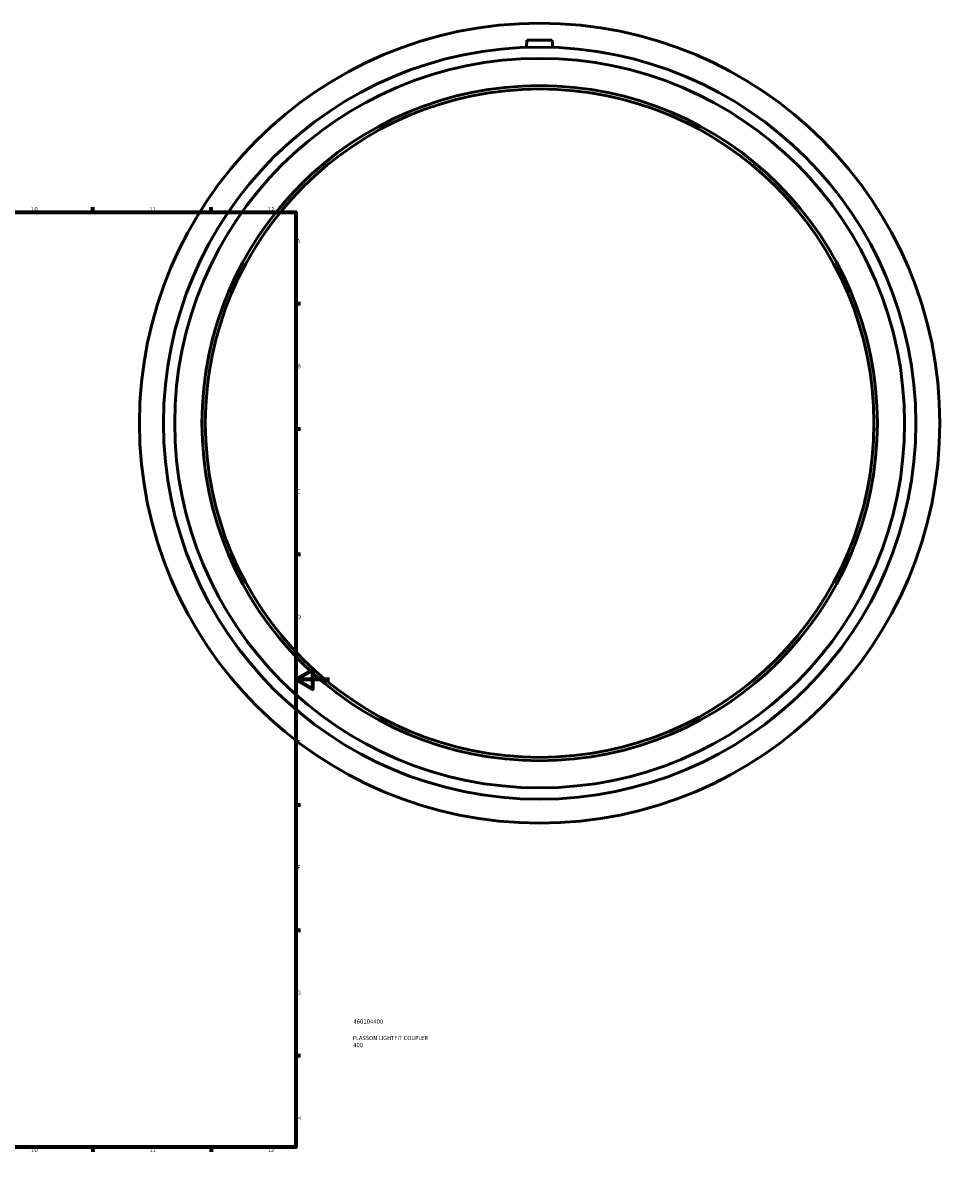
# Model space of a CAD drawing. Header units: millimetres. Extents: x -313 to 1220, y -364 to 1291.
# Tile 3 of 5: x 660 to 1202, y 0 to 686. Entities that reach past the tile are written whole.
import ezdxf

# ---------------------------------------------------------------- set-up
doc = ezdxf.new("R2010")
doc.units = ezdxf.units.MM
for name, color, linetype, lineweight in [('Border (ISO)', 7, 'Continuous', 70), ('Title (ISO)', 7, 'Continuous', 50), ('Visible (ISO)', 7, 'Continuous', 50)]:
    doc.layers.add(name, color=color, linetype=linetype, lineweight=lineweight)
doc.styles.add('Note Text (ISO)', font='tahoma.ttf')

# ---------------------------------------------------------------- blocks, each defined once
blk = doc.blocks.new('Borders Default Border')
at = {"layer": 'Border (ISO)'}
for p, q in [((70.08, 574), (70.08, 576.9)), ((140.17, 574), (140.17, 576.9)), ((210.25, 574), (210.25, 576.9)), ((280.33, 574), (280.33, 576.9)), ((350.42, 574), (350.42, 576.9)), ((490.58, 574), (490.58, 576.9)), ((560.67, 574), (560.67, 576.9)), ((630.75, 574), (630.75, 576.9)), ((700.83, 574), (700.83, 576.9)), ((770.92, 574), (770.92, 576.9)), ((20, 519.75), (17.1, 519.75)), ((821, 519.75), (823.9, 519.75)), ((20, 445.5), (17.1, 445.5)), ((821, 445.5), (823.9, 445.5)), ((20, 371.25), (17.1, 371.25)), ((821, 371.25), (823.9, 371.25)), ((20, 222.75), (17.1, 222.75)), ((821, 222.75), (823.9, 222.75)), ((20, 148.5), (17.1, 148.5)), ((821, 148.5), (823.9, 148.5)), ((20, 74.25), (17.1, 74.25)), ((821, 74.25), (823.9, 74.25)), ((70.08, 20), (70.08, 17.1)), ((140.17, 20), (140.17, 17.1)), ((210.25, 20), (210.25, 17.1)), ((280.33, 20), (280.33, 17.1)), ((350.42, 20), (350.42, 17.1)), ((490.58, 20), (490.58, 17.1)), ((560.67, 20), (560.67, 17.1)), ((630.75, 20), (630.75, 17.1)), ((700.83, 20), (700.83, 17.1)), ((770.92, 20), (770.92, 17.1))]:
    blk.add_line(p, q, dxfattribs=at)
at = {"layer": 'Border (ISO)', "flags": 128}
for points in [[(420.5, 594), (420.5, 574), (414.73, 584), (426.27, 584), (420.5, 574)], [(20, 20), (20, 574), (821, 574), (821, 20), (20, 20)], [(0, 297), (20, 297), (10, 302.77), (10, 291.23), (20, 297)], [(841, 297), (821, 297), (831, 302.77), (831, 291.23), (821, 297)], [(420.5, 0), (420.5, 20), (414.73, 10), (426.27, 10), (420.5, 20)]]:
    blk.add_lwpolyline(points, dxfattribs=at)
at = {"layer": 'Border (ISO)', "color": 232, "true_color": 0xca0064, "char_height": 2.5, "attachment_point": 7, "style": 'Note Text (ISO)'}
for s, insert in [('1', (34.48, 574.4)), ('2', (104.37, 574.4)), ('3', (174.43, 574.35)), ('4', (244.42, 574.4)), ('5', (314.64, 574.35)), ('6', (384.66, 574.35)), ('7', (454.77, 574.4)), ('8', (524.81, 574.34)), ('9', (594.88, 574.35)), ('10', (664.29, 574.35)), ('11', (734.37, 574.4)), ('12', (804.46, 574.4)), ('A', (17.29, 555.62)), ('A', (821.59, 555.62)), ('B', (17.59, 481.37)), ('B', (821.89, 481.37)), ('C', (17.43, 407.08)), ('C', (821.73, 407.08)), ('D', (17.43, 332.88)), ('D', (821.73, 332.88)), ('E', (17.64, 258.63)), ('E', (821.94, 258.63)), ('F', (17.7, 184.38)), ('F', (822, 184.38)), ('G', (17.31, 110.08)), ('G', (821.61, 110.08)), ('H', (17.44, 35.88)), ('H', (821.74, 35.88)), ('1', (34.48, 17.1)), ('2', (104.37, 17.1)), ('3', (174.43, 17.05)), ('4', (244.42, 17.1)), ('5', (314.64, 17.05)), ('6', (384.66, 17.05)), ('7', (454.77, 17.1)), ('8', (524.81, 17.04)), ('9', (594.88, 17.05)), ('10', (664.29, 17.05)), ('11', (734.37, 17.1)), ('12', (804.46, 17.1))]:
    blk.add_mtext(s, dxfattribs=dict(at, insert=insert))
blk = doc.blocks.new('Title Blocks ISO')
at = {"layer": 'Title (ISO)', "color": 232, "true_color": 0xca0064, "style": 'Note Text (ISO)'}
for tag, p in [('PART_NUMBER_001', (34.16, 73.14)), ('DESCRIPTION_001', (33.84, 63.4)), ('DESCRIPTION_002', (34.02, 59.18))]:
    blk.add_attdef(tag, p, '', height=2.5, dxfattribs=at)

msp = doc.modelspace()

# ---------------------------------------------------------------- linework, layer by layer
at = {"layer": 'Visible (ISO)'}
for p, q in [((957.964, 675.927), (957.582, 671.568)), ((957.964, 675.927), (972.964, 675.927)), ((972.964, 675.927), (973.345, 671.568))]:
    msp.add_line(p, q, dxfattribs=at)
for radius in [237, 222.78, 216.097, 200, 198]:
    msp.add_circle((965.464, 448.927), radius, dxfattribs=at)

# ---------------------------------------------------------------- block references
msp.add_blockref('Borders Default Border', (0, 0))
msp.add_blockref('Title Blocks ISO', (821, 20)).add_auto_attribs({'PART_NUMBER_001': '460104400', 'DESCRIPTION_001': 'PLASSON LIGHTFIT COUPLER', 'DESCRIPTION_002': '400'})

doc.saveas('drawing.dxf')
